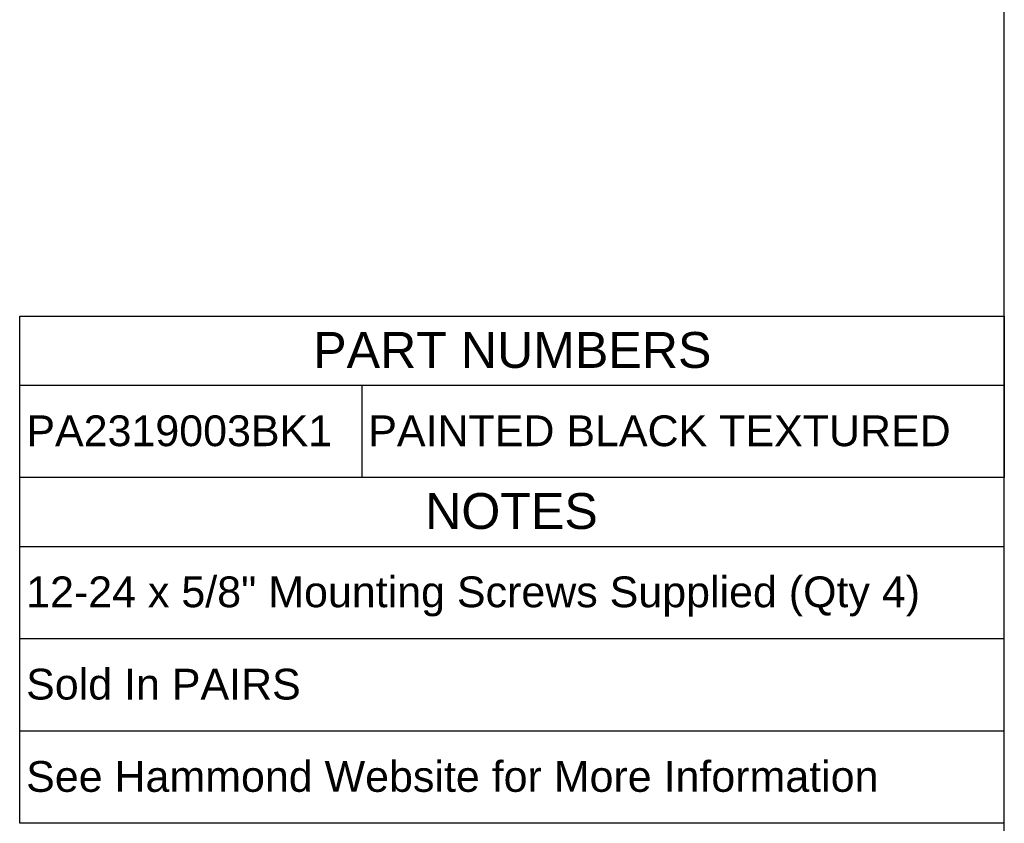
# Model space of a CAD drawing. Header units: inches. Extents: x 0 to 36.6, y -0.1 to 27.2.
# Tile 6 of 7: x 26.8 to 36.4, y 5.7 to 13.5. Entities that reach past the tile are written whole.
import ezdxf
from ezdxf.enums import TextEntityAlignment as Align

# ---------------------------------------------------------------- set-up
doc = ezdxf.new("R2010")
doc.units = ezdxf.units.IN
doc.header["$MEASUREMENT"] = 0
doc.layers.add('Default', color=7, linetype='Continuous')
doc.styles.add('SEACAD_Arial', font='arial.ttf')

# ---------------------------------------------------------------- blocks, each defined once
blk = doc.blocks.new('SE')
at = {"color": 7, "linetype": 'Continuous'}
for p, q in [((26.7645, 9.9716), (36.3675, 9.9716)), ((30.0998, 9.9716), (30.0998, 9.0716))]:
    blk.add_line(p, q, dxfattribs=at)
blk.add_lwpolyline([(26.7645, 9.0716), (26.7645, 10.6456), (36.3675, 10.6456), (36.3675, 9.0716), (26.7645, 9.0716)], dxfattribs=at)
at = {"color": 7, "linetype": 'Continuous', "style": 'SEACAD_Arial'}
for s, height, p in [('PART NUMBERS', 0.35, (29.6258, 10.4912)), ('PA2319003BK1', 0.3, (26.8276, 9.6781)), ('PAINTED BLACK TEXTURED', 0.3, (30.1629, 9.6781))]:
    blk.add_text(s, height=height, dxfattribs=at).set_placement(p, align=Align.TOP_LEFT)
blk = doc.blocks.new('SE1')
at = {"color": 7, "linetype": 'Continuous'}
for p, q in [((26.7624, 8.4012), (36.362, 8.4012)), ((26.7624, 7.5012), (36.362, 7.5012)), ((26.7624, 6.6012), (36.362, 6.6012))]:
    blk.add_line(p, q, dxfattribs=at)
blk.add_lwpolyline([(26.7624, 5.7012), (26.7624, 9.0752), (36.362, 9.0752), (36.362, 5.7012), (26.7624, 5.7012)], dxfattribs=at)
at = {"color": 7, "linetype": 'Continuous', "style": 'SEACAD_Arial'}
for s, height, p in [('NOTES', 0.35, (30.7177, 8.9208)), ('12-24 x 5/8" Mounting Screws Supplied (Qty 4)', 0.3, (26.8255, 8.1077)), ('Sold In PAIRS', 0.3, (26.8255, 7.2077)), ('See Hammond Website for More Information', 0.3, (26.8255, 6.3077))]:
    blk.add_text(s, height=height, dxfattribs=at).set_placement(p, align=Align.TOP_LEFT)

msp = doc.modelspace()

# ---------------------------------------------------------------- linework, layer by layer
at = {"layer": 'Default', "color": 7, "linetype": 'Continuous'}
msp.add_line((36.3676, 0), (36.3676, 27.177), dxfattribs=at)

# ---------------------------------------------------------------- block references
for name in ['SE', 'SE1']:
    msp.add_blockref(name, (0, 0))

doc.saveas('drawing.dxf')
